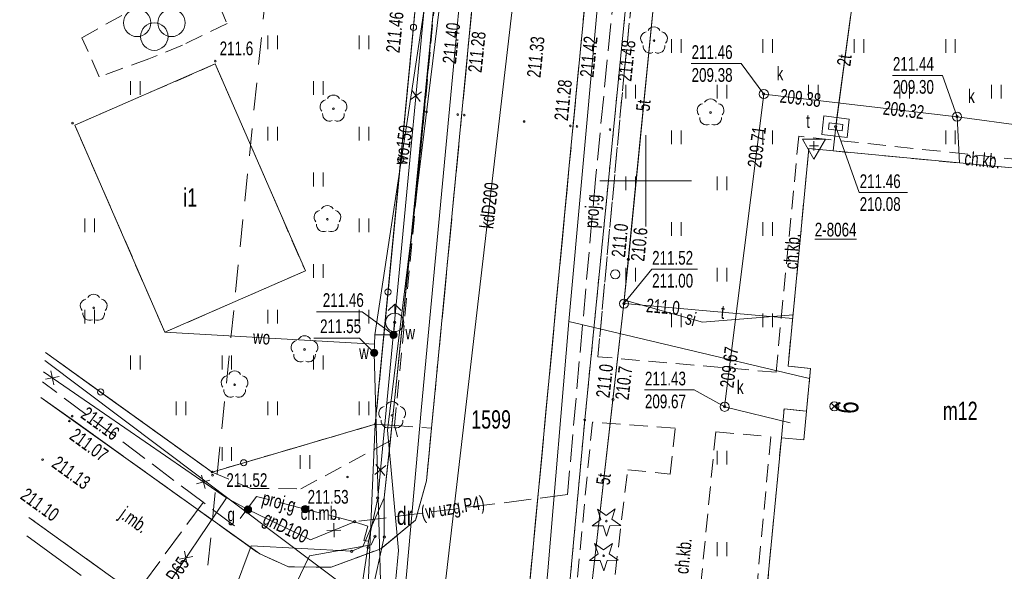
# Model space of a CAD drawing. Header units: millimetres. Extents: x 6874 to 479855, y -393105 to -20937.
# Tile 29 of 42: x 245219 to 299071, y -344467 to -314323. Entities that reach past the tile are written whole.
import ezdxf

# ---------------------------------------------------------------- set-up
doc = ezdxf.new("R2010")
doc.units = ezdxf.units.MM
doc.header["$MEASUREMENT"] = 0
for name, pattern in [('2_OTKC', [1500, 1000, -500]), ('2_OTKJ', [2000, 1500, -500]), ('2_OTSZ', [1500, 1000, -500]), ('2_OTZI', [1500, 1000, -500]), ('2_OTZT', [1500, 1000, -500]), ('3_SUPP_P', [2000, 1500, -500]), ('4', [2500, 1500, -1000]), ('EGUG', [1000, 500, -500])]:
    doc.linetypes.add(name, pattern=pattern)
doc.layers.add('Nowe_Rysunki i obrazki_Nr_pióra__1', color=7, linetype='Continuous', lineweight=13)
doc.styles.add('STYL_AUTOMATYCZNY_1', font='arial.ttf', dxfattribs={"width": 0.7})

msp = doc.modelspace()

# ---------------------------------------------------------------- linework, layer by layer
at = {"layer": 'Nowe_Rysunki i obrazki_Nr_pióra__1', "color": 7, "linetype": '3_SUPP_P', "lineweight": 13}
for p, q in [((281485, -274723), (276711, -323048)), ((276711, -323048), (275181, -340275)), ((255258, -340698), (246468, -334112)), ((275181, -340275), (263538, -341762)), ((255255, -340702), (246258, -352928)), ((256973, -341982), (255258, -340698)), ((258172, -340381), (256973, -341982)), ((260831, -341066), (258172, -340381)), ((261695, -341288), (260831, -341066)), ((263538, -341762), (261695, -341288))]:
    msp.add_line(p, q, dxfattribs=at)
at = {"layer": 'Nowe_Rysunki i obrazki_Nr_pióra__1', "color": 7, "linetype": 'Continuous', "lineweight": 13}
for p, q in [((273106, -275599), (264648, -331546)), ((264668, -336426), (270485, -275874)), ((270955, -275824), (264798, -340466)), ((275393, -285970), (266078, -365973)), ((267744, -336653), (272587, -286355)), ((275277, -322295), (278003, -294039)), ((269097, -315336), (270759, -296983)), ((276716, -314740), (278192, -298613)), ((279768, -299386), (276128, -336196)), ((268464, -306920), (267232, -320575)), ((280527, -307123), (278270, -329837)), ((267453, -307503), (266757, -314734)), ((280466, -307740), (278510, -327424)), ((268178, -313606), (265338, -336756)), ((266511, -327514), (267848, -313747)), ((290715, -313785), (289848, -320175)), ((290666, -314150), (289916, -319677)), ((266757, -314734), (266061, -321966)), ((275250, -330824), (276716, -314740)), ((258786, -315931), (258786, -315181)), ((259311, -315931), (259311, -315181)), ((263786, -315931), (263786, -315181)), ((264311, -315931), (264311, -315181)), ((267200, -335487), (269097, -315336)), ((280866, -316133), (280866, -315383)), ((281391, -316133), (281391, -315383)), ((285866, -316133), (285866, -315383)), ((286391, -316133), (286391, -315383)), ((290866, -316133), (290866, -315383)), ((291391, -316133), (291391, -315383)), ((295866, -316133), (295866, -315383)), ((296391, -316133), (296391, -315383)), ((248232, -320089), (255916, -316741)), ((255916, -316741), (260843, -328048)), ((281947, -316716), (284688, -316716)), ((285918, -318386), (284688, -316716)), ((251286, -318431), (251286, -317681)), ((251811, -318431), (251811, -317681)), ((261286, -318431), (261286, -317681)), ((261811, -318431), (261811, -317681)), ((292957, -317366), (295698, -317366)), ((296488, -319626), (295698, -317366)), ((267203, -318257), (266581, -318700)), ((266671, -318168), (267114, -318790)), ((278366, -318633), (278366, -317883)), ((278891, -318633), (278891, -317883)), ((283366, -318633), (283366, -317883)), ((283891, -318633), (283891, -317883)), ((288366, -318633), (288366, -317883)), ((288891, -318633), (288891, -317883)), ((293366, -318633), (293366, -317883)), ((293891, -318633), (293891, -317883)), ((298366, -318633), (298366, -317883)), ((298891, -318633), (298891, -317883)), ((285917, -318385), (283774, -335476)), ((296486, -319624), (285917, -318385)), ((289208, -319585), (289090, -320592)), ((290593, -319766), (289208, -319585)), ((289916, -319677), (289848, -320175)), ((290476, -320755), (290593, -319766)), ((309213, -321395), (296486, -319624)), ((296627, -322152), (296486, -319624)), ((253160, -331396), (248232, -320089)), ((258786, -320931), (258786, -320181)), ((259311, -320931), (259311, -320181)), ((263786, -320931), (263786, -320181)), ((264311, -320931), (264311, -320181)), ((280866, -321133), (280866, -320383)), ((281391, -321133), (281391, -320383)), ((285866, -321133), (285866, -320383)), ((286391, -321133), (286391, -320383)), ((289498, -319955), (289454, -320302)), ((289454, -320302), (290198, -320396)), ((290242, -320049), (289498, -319955)), ((289848, -320175), (289702, -321493)), ((289848, -320175), (289793, -320675)), ((289848, -320175), (291139, -323771)), ((290198, -320396), (290242, -320049)), ((295866, -321133), (295866, -320383)), ((296391, -321133), (296391, -320383)), ((267232, -320575), (265790, -334452)), ((279458, -325626), (279458, -320626)), ((279458, -325626), (279458, -320626)), ((288033, -320855), (289283, -320855)), ((288033, -320855), (288658, -321938)), ((288658, -321938), (289283, -320855)), ((289090, -320592), (290476, -320755)), ((289793, -320675), (289702, -321493)), ((287248, -333262), (288381, -321367)), ((288381, -321367), (305469, -322993)), ((288408, -321216), (288658, -321216)), ((288658, -321466), (288658, -320966)), ((288908, -321216), (288658, -321216)), ((266061, -321966), (265364, -329197)), ((272189, -354895), (275277, -322295)), ((261286, -323431), (261286, -322681)), ((261811, -323431), (261811, -322681)), ((278366, -323633), (278366, -322883)), ((278891, -323633), (278891, -322883)), ((283366, -323633), (283366, -322883)), ((283891, -323633), (283891, -322883)), ((276958, -323126), (281958, -323126)), ((276958, -323126), (281958, -323126)), ((291139, -323771), (293772, -323771)), ((248786, -325931), (248786, -325181)), ((249311, -325931), (249311, -325181)), ((263786, -325931), (263786, -325181)), ((264311, -325931), (264311, -325181)), ((280866, -326133), (280866, -325383)), ((281391, -326133), (281391, -325383)), ((285866, -326133), (285866, -325383)), ((286391, -326133), (286391, -325383)), ((261286, -328431), (261286, -327681)), ((261811, -328431), (261811, -327681)), ((265475, -337452), (266511, -327514)), ((278510, -327424), (278270, -329837)), ((278270, -329837), (279787, -327958)), ((278366, -328633), (278366, -327883)), ((278891, -328633), (278891, -327883)), ((279787, -327958), (282284, -327958)), ((283366, -328633), (283366, -327883)), ((283891, -328633), (283891, -327883)), ((260843, -328048), (253160, -331396)), ((265364, -329197), (264668, -336428)), ((265728, -329866), (265374, -330220)), ((265728, -329866), (266082, -330220)), ((265728, -330366), (265728, -329866)), ((278270, -329837), (274741, -360538)), ((278270, -329837), (277668, -335078)), ((278289, -329651), (278270, -329837)), ((278270, -329837), (287497, -330650)), ((278270, -329837), (287497, -330650)), ((282558, -330846), (278289, -329651)), ((248786, -330931), (248786, -330181)), ((249311, -330931), (249311, -330181)), ((258786, -330931), (258786, -330181)), ((259311, -330931), (259311, -330181)), ((261448, -330289), (263945, -330289)), ((263786, -330931), (263786, -330181)), ((265658, -331546), (263945, -330289)), ((264311, -330931), (264311, -330181)), ((280866, -331133), (280866, -330383)), ((281391, -331133), (281391, -330383)), ((287516, -330450), (282558, -330846)), ((285866, -331133), (285866, -330383)), ((286391, -331133), (286391, -330383)), ((265658, -331546), (265728, -330866)), ((274112, -344443), (275250, -330824)), ((275250, -330824), (288419, -333935)), ((253160, -331396), (264618, -332056)), ((261300, -331721), (263797, -331721)), ((264608, -332526), (263797, -331721)), ((264648, -331546), (264618, -332056)), ((264648, -331546), (265658, -331546)), ((264618, -332056), (264608, -332526)), ((249646, -334671), (246631, -332506)), ((246631, -332507), (255738, -339046)), ((251286, -333431), (251286, -332681)), ((251811, -333431), (251811, -332681)), ((256286, -333431), (256286, -332681)), ((256811, -333431), (256811, -332681)), ((261286, -333431), (261286, -332681)), ((261811, -333431), (261811, -332681)), ((264608, -332526), (264990, -346167)), ((246586, -332947), (264047, -346048)), ((288472, -333378), (287248, -333262)), ((246524, -333564), (256531, -340460)), ((247378, -333816), (246631, -333974)), ((246926, -333521), (247083, -334269)), ((288250, -335713), (288472, -333378)), ((255738, -339045), (249646, -334671)), ((265790, -334452), (265158, -340452)), ((279394, -334556), (282108, -334556)), ((283778, -335476), (282108, -334556)), ((246382, -334962), (258354, -343522)), ((253786, -335931), (253786, -335181)), ((254311, -335931), (254311, -335181)), ((258786, -335931), (258786, -335181)), ((259311, -335931), (259311, -335181)), ((263786, -335931), (263786, -335181)), ((264311, -335931), (264311, -335181)), ((265463, -354824), (267200, -335487)), ((277668, -335078), (274905, -359114)), ((283774, -335476), (287361, -336346)), ((289597, -335633), (289951, -335279)), ((289951, -335633), (289597, -335279)), ((286877, -337168), (287026, -335596)), ((287026, -335596), (288250, -335713)), ((288250, -335713), (288101, -337285)), ((288101, -337285), (288250, -335713)), ((255738, -339046), (264668, -336426)), ((264668, -336428), (257471, -338537)), ((264668, -336426), (263708, -357676)), ((276128, -336196), (274348, -355556)), ((265338, -336756), (265938, -343336)), ((267467, -339526), (267744, -336653)), ((265158, -340452), (265475, -337452)), ((285714, -349377), (286877, -337168)), ((288101, -337285), (286877, -337168)), ((286877, -337168), (288101, -337285)), ((256286, -338431), (256286, -337681)), ((256811, -338431), (256811, -337681)), ((260562, -338862), (260562, -338112)), ((260562, -338862), (260562, -338112)), ((261087, -338862), (261087, -338112)), ((261087, -338862), (261087, -338112)), ((283366, -338633), (283366, -337883)), ((283891, -338633), (283891, -337883)), ((257471, -338537), (255738, -339045)), ((265240, -338690), (264649, -339173)), ((264703, -338636), (265186, -339227)), ((255154, -339213), (255356, -339949)), ((255623, -339480), (254887, -339682)), ((267467, -339526), (266870, -341675)), ((247492, -353811), (256531, -340460)), ((256531, -340460), (257704, -341097)), ((265158, -340452), (263993, -343104)), ((264288, -342826), (264798, -340466)), ((265156, -342599), (265158, -340452)), ((257704, -341097), (261123, -342752)), ((277007, -341632), (276814, -341064)), ((276814, -341064), (277304, -341411)), ((277304, -341411), (277785, -341052)), ((277785, -341052), (277607, -341625)), ((263074, -353957), (245717, -341524)), ((261123, -342752), (263538, -341762)), ((262402, -341844), (262411, -342608)), ((264258, -341996), (263538, -341762)), ((266870, -341675), (264975, -343234)), ((276526, -341991), (277007, -341632)), ((277607, -341625), (278097, -341972)), ((262025, -342231), (262788, -342222)), ((264048, -342776), (264258, -341996)), ((277126, -341984), (276526, -341991)), ((277318, -342552), (277126, -341984)), ((277497, -341979), (277318, -342552)), ((278097, -341972), (277497, -341979)), ((245616, -342521), (248587, -344697)), ((261062, -343630), (264444, -343017)), ((264288, -342826), (264048, -342776)), ((264268, -343166), (264288, -342826)), ((264306, -346419), (265156, -342599)), ((264444, -343017), (264658, -342556)), ((276857, -343522), (276664, -342954)), ((276664, -342954), (277154, -343301)), ((277154, -343301), (277635, -342942)), ((277635, -342942), (277457, -343515)), ((283366, -343633), (283366, -342883)), ((283891, -343633), (283891, -342883)), ((254240, -343362), (254384, -344112)), ((257876, -343072), (255556, -349271)), ((263377, -343373), (257876, -343072)), ((259926, -344225), (258354, -343522)), ((264975, -343234), (262247, -344243)), ((262458, -354936), (264268, -343166)), ((264268, -343166), (262458, -354936)), ((263377, -343373), (263993, -343104)), ((265938, -343336), (264258, -361106)), ((276376, -343881), (276857, -343522)), ((277457, -343515), (277947, -343862)), ((253937, -343809), (254687, -343665)), ((257783, -350367), (261062, -343630)), ((276976, -343874), (276376, -343881)), ((277168, -344442), (276976, -343874)), ((277347, -343869), (277168, -344442)), ((277947, -343862), (277347, -343869)), ((262247, -344243), (259926, -344225)), ((273242, -353776), (274112, -344443))]:
    msp.add_line(p, q, dxfattribs=at)
at = {"layer": 'Nowe_Rysunki i obrazki_Nr_pióra__1', "color": 7, "linetype": 'EGUG', "lineweight": 13}
for p, q in [((264668, -336426), (270485, -275874)), ((279768, -299386), (276128, -336196)), ((246631, -332507), (255738, -339046)), ((255738, -339046), (264668, -336426)), ((276128, -336196), (274348, -355556))]:
    msp.add_line(p, q, dxfattribs=at)
at = {"layer": 'Nowe_Rysunki i obrazki_Nr_pióra__1', "color": 7, "linetype": '2_OTKC', "lineweight": 13}
for p, q in [((265722, -336505), (270716, -283930)), ((267744, -336653), (272587, -286355)), ((275277, -322295), (278003, -294039)), ((278280, -317223), (278718, -313026)), ((276840, -332741), (278280, -317223)), ((287828, -320696), (286585, -333593)), ((306018, -322616), (287828, -320696)), ((288381, -321367), (287248, -333262)), ((305469, -322993), (288381, -321367)), ((275277, -322295), (272189, -354895)), ((255738, -339045), (246631, -332506)), ((286585, -333593), (276840, -332741)), ((288472, -333378), (287248, -333262)), ((288250, -335713), (288472, -333378)), ((246382, -334962), (258354, -343522)), ((286877, -337168), (287026, -335596)), ((287026, -335596), (288250, -335713)), ((265722, -336505), (267744, -336653)), ((265888, -337116), (265724, -336505)), ((265724, -336505), (267744, -336653)), ((276539, -336322), (274673, -355665)), ((281069, -336651), (276539, -336322)), ((267467, -339526), (267744, -336653)), ((280804, -339163), (281069, -336651)), ((283290, -336847), (282110, -348854)), ((260598, -339956), (265888, -337116)), ((286298, -337116), (285118, -349826)), ((286877, -337168), (285714, -349377)), ((255738, -339045), (257868, -339946)), ((277781, -344637), (278475, -338918)), ((278475, -338918), (280804, -339163)), ((266870, -341675), (267467, -339526)), ((257868, -339946), (260598, -339956)), ((263074, -353957), (245717, -341524)), ((264975, -343234), (266870, -341675)), ((258354, -343522), (259926, -344225)), ((262247, -344243), (264975, -343234)), ((259926, -344225), (262247, -344243))]:
    msp.add_line(p, q, dxfattribs=at)
at = {"layer": 'Nowe_Rysunki i obrazki_Nr_pióra__1', "color": 7, "linetype": '2_OTKJ', "lineweight": 13}
for p, q in [((267744, -336653), (272587, -286355)), ((275277, -322295), (278003, -294039)), ((275277, -322295), (272189, -354895)), ((246382, -334962), (258354, -343522)), ((267467, -339526), (267744, -336653)), ((267467, -339526), (266870, -341675)), ((263074, -353957), (245717, -341524)), ((266870, -341675), (264975, -343234)), ((259926, -344225), (258354, -343522)), ((264975, -343234), (262247, -344243)), ((262247, -344243), (259926, -344225))]:
    msp.add_line(p, q, dxfattribs=at)
at = {"layer": 'Nowe_Rysunki i obrazki_Nr_pióra__1', "color": 7, "linetype": '4', "lineweight": 13}
msp.add_line((251985, -378961), (261145, -288561), dxfattribs=at)
at = {"layer": 'Nowe_Rysunki i obrazki_Nr_pióra__1', "color": 7, "linetype": '2_OTZI', "lineweight": 13}
for p, q in [((268868, -292806), (264668, -336428)), ((255548, -312126), (256558, -314536)), ((248618, -315306), (251128, -313906)), ((256558, -314536), (254118, -315706)), ((249568, -317436), (248618, -315306)), ((254118, -315706), (252278, -316466)), ((252278, -316466), (249568, -317436)), ((248232, -320089), (255916, -316741)), ((255916, -316741), (260843, -328048)), ((253160, -331396), (248232, -320089)), ((260843, -328048), (253160, -331396)), ((255738, -339045), (246631, -332506)), ((264668, -336428), (255738, -339045)), ((276539, -336322), (274673, -355665)), ((281069, -336651), (276539, -336322))]:
    msp.add_line(p, q, dxfattribs=at)
at = {"layer": 'Nowe_Rysunki i obrazki_Nr_pióra__1', "color": 7, "linetype": '2_OTSZ', "lineweight": 13}
for p, q in [((255548, -312126), (256558, -314536)), ((248618, -315306), (251128, -313906)), ((256558, -314536), (254118, -315706)), ((249568, -317436), (248618, -315306)), ((254118, -315706), (252278, -316466)), ((252278, -316466), (249568, -317436))]:
    msp.add_line(p, q, dxfattribs=at)
at = {"layer": 'Nowe_Rysunki i obrazki_Nr_pióra__1', "color": 7, "linetype": '2_OTZT', "lineweight": 13}
for p, q in [((278718, -313026), (278280, -317223)), ((278280, -317223), (276840, -332741)), ((287828, -320696), (286585, -333593)), ((306018, -322616), (287828, -320696)), ((286585, -333593), (276840, -332741)), ((265722, -336505), (264668, -336428)), ((265888, -337116), (265722, -336505)), ((280804, -339163), (281069, -336651)), ((283290, -336847), (282110, -348854)), ((283290, -336847), (286298, -337116)), ((260598, -339956), (265888, -337116)), ((286298, -337116), (285118, -349826)), ((255738, -339045), (257868, -339946)), ((277781, -344637), (278475, -338918)), ((278475, -338918), (280804, -339163)), ((257868, -339946), (260598, -339956))]:
    msp.add_line(p, q, dxfattribs=at)
at = {"layer": 'Nowe_Rysunki i obrazki_Nr_pióra__1', "color": 7, "linetype": 'Continuous', "lineweight": 13}
for centre, radius in [((251644, -314497), 750), ((253519, -314497), 750), ((252582, -315247), 750), ((266757, -314734), 170), ((279913, -315468), 45), ((255918, -316586), 45), ((285917, -318385), 250), ((285917, -318385), 62.5), ((262381, -319188), 45), ((267468, -319356), 45), ((269178, -319506), 45), ((269538, -319536), 45), ((272808, -319886), 45), ((283006, -319395), 45), ((296486, -319624), 250), ((296486, -319624), 62.5), ((248108, -319976), 45), ((275338, -320126), 45), ((275698, -320156), 45), ((277508, -320326), 45), ((289848, -320175), 62.5), ((266061, -321966), 170), ((262048, -325227), 45), ((278510, -327424), 62.5), ((278510, -327424), 62.5), ((277791, -328241), 250), ((265364, -329197), 170), ((249266, -330073), 45), ((278270, -329837), 250), ((278270, -329837), 62.5), ((265728, -330866), 500), ((265728, -330866), 62.5), ((265658, -331546), 200), ((265658, -331546), 175), ((265658, -331546), 150), ((265658, -331546), 125), ((265658, -331546), 100), ((265658, -331546), 75), ((265658, -331546), 62.5), ((265658, -331546), 50), ((265658, -331546), 25), ((265658, -331546), 7.15), ((260798, -332343), 45), ((264608, -332526), 200), ((264608, -332526), 175), ((264608, -332526), 150), ((264608, -332526), 125), ((264608, -332526), 100), ((264608, -332526), 75), ((264608, -332526), 62.5), ((264608, -332526), 50), ((264608, -332526), 25), ((264608, -332526), 7.15), ((256974, -334271), 45), ((249646, -334671), 170), ((277668, -335078), 62.5), ((277668, -335078), 62.5), ((283774, -335476), 250), ((283774, -335476), 62.5), ((289774, -335456), 250), ((248088, -335986), 45), ((265588, -335946), 45), ((247938, -336256), 45), ((264668, -336426), 45), ((276128, -336196), 45), ((246468, -338366), 45), ((257471, -338537), 170), ((255738, -339046), 45), ((255768, -339216), 45), ((263148, -339316), 45), ((260831, -341066), 200), ((264798, -340466), 62.5), ((257704, -341097), 200), ((257704, -341097), 175), ((257704, -341097), 150), ((257704, -341097), 125), ((257704, -341097), 100), ((257704, -341097), 75), ((257704, -341097), 50), ((257704, -341097), 25), ((257704, -341097), 7.15), ((260831, -341066), 175), ((260831, -341066), 150), ((260831, -341066), 125), ((260831, -341066), 100), ((260831, -341066), 75), ((260831, -341066), 50), ((260831, -341066), 25), ((260831, -341066), 7.15), ((263538, -341762), 62.5), ((277308, -341726), 45), ((264658, -342556), 62.5), ((265156, -342599), 62.5), ((263377, -343373), 62.5), ((264268, -343166), 62.5), ((277158, -343616), 45)]:
    msp.add_circle(centre, radius, dxfattribs=at)
for centre, start, end in [((279556, -315352), 102.1445, 221.86), ((279913, -315093), 30.1401, 149.8599), ((280270, -315352), 318.14, 77.8555), ((279693, -315772), 174.1482, 293.8542), ((280133, -315772), 246.1458, 5.8518), ((262024, -319072), 102.1445, 221.86), ((262381, -318813), 30.1401, 149.8599), ((262738, -319072), 318.14, 77.8555), ((283006, -319020), 30.1401, 149.8599), ((282649, -319279), 102.1445, 221.86), ((283363, -319279), 318.14, 77.8555), ((262161, -319492), 174.1482, 293.8542), ((262601, -319492), 246.1458, 5.8518), ((282786, -319699), 174.1482, 293.8542), ((283226, -319699), 246.1458, 5.8518), ((262048, -324852), 30.1401, 149.8599), ((261691, -325111), 102.1445, 221.86), ((262405, -325111), 318.14, 77.8555), ((261828, -325531), 174.1482, 293.8542), ((262268, -325531), 246.1458, 5.8518), ((249266, -329698), 30.1401, 149.8599), ((248909, -329957), 102.1445, 221.86), ((249623, -329957), 318.14, 77.8555), ((249046, -330377), 174.1482, 293.8542), ((249486, -330377), 246.1458, 5.8518), ((260798, -331968), 30.1401, 149.8599), ((260441, -332227), 102.1445, 221.86), ((261155, -332227), 318.14, 77.8555), ((260578, -332647), 174.1482, 293.8542), ((261018, -332647), 246.1458, 5.8518), ((256617, -334155), 102.1445, 221.86), ((256974, -333896), 30.1401, 149.8599), ((257331, -334155), 318.14, 77.8555), ((256754, -334575), 174.1482, 293.8542), ((257194, -334575), 246.1458, 5.8518), ((265231, -335830), 102.1445, 221.86), ((265588, -335571), 30.1401, 149.8599), ((265945, -335830), 318.14, 77.8555), ((265368, -336250), 174.1482, 293.8542), ((265808, -336250), 246.1458, 5.8518)]:
    msp.add_arc(centre, 375, start, end, dxfattribs=at)

# ---------------------------------------------------------------- texts
at = {"layer": 'Nowe_Rysunki i obrazki_Nr_pióra__1', "color": 7, "linetype": 'Continuous', "lineweight": 13, "attachment_point": 7, "style": 'STYL_AUTOMATYCZNY_1'}
for s, insert, char_height, rotation in [('\\A1;{\\pql;\\fArial|b0|i0|c238|p0;\\W0.700000;211.46}', (266000, -316163), 750, 84), ('\\A1;{\\pql;\\fArial|b0|i0|c238|p0;\\W0.700000;211.40}', (269090, -316763), 750, 84), ('\\A1;{\\pql;\\fArial|b0|i0|c238|p0;\\W0.700000;211.6}', (256156, -316276), 750, 360), ('\\A1;{\\pql;\\fArial|b0|i0|c238|p0;\\W0.700000;211.28}', (270490, -317243), 750, 84), ('\\A1;{\\pql;\\fArial|b0|i0|c238|p0;\\W0.700000;211.33}', (273710, -317513), 750, 84), ('\\A1;{\\pql;\\fArial|b0|i0|c238|p0;\\W0.700000;211.42}', (276597, -317502), 750, 84), ('\\A1;{\\pql;\\fArial|b0|i0|c238|p0;\\W0.700000;211.48}', (278680, -317723), 750, 84), ('\\A1;{\\pql;\\fArial|b0|i0|c238|p0;\\W0.700000;2t}', (290657, -316894), 750, 82.2782), ('\\A1;{\\pql;\\fArial|b0|i0|c238|p0;\\W0.700000;211.28}', (275208, -319874), 750, 84), ('\\A1;{\\pql;\\fArial|b0|i0|c238|p0;\\W0.700000;209.38}', (286767, -318853), 750, 353.32), ('\\A1;{\\pql;\\fArial|b0|i0|c238|p0;\\W0.700000;5t}', (279679, -319357), 750, 84.3259), ('\\A1;{\\pql;\\fArial|b0|i0|c238|p0;\\W0.700000;209.32}', (292407, -319513), 750, 353.32), ('\\A1;{\\pql;\\fArial|b0|i0|c238|p0;\\W0.700000;wo150}', (266417, -322294), 750, 81.4034), ('\\A1;{\\pql;\\fArial|b0|i0|c238|p0;\\W0.700000;209.71}', (285774, -322440), 750, 82.85), ('\\A1;{\\pql;\\fArial|b0|i0|c238|p0;\\W0.700000;ch.kb.}', (296861, -322272), 750, 354.44), ('\\A1;{\\pql;\\fArial|b0|i0|c238|p0;\\W0.700000;kdD200}', (271127, -325774), 750, 83.3586), ('\\A1;{\\pql;\\fArial|b0|i0|c238|p0;\\W0.700000;proj.g}', (277069, -325740), 750, 86.5335), ('\\A1;{\\pql;\\fArial|b0|i0|c238|p0;\\W0.700000;211.0}', (278335, -327335), 750, 84.326), ('\\A1;{\\pql;\\fArial|b0|i0|c238|p0;\\W0.700000;210.6}', (279392, -327553), 750, 84.326), ('\\A1;{\\pql;\\fArial|b0|i0|c238|p0;\\W0.700000;ch.kb.}', (287779, -327975), 750, 86.236), ('\\A1;{\\pql;\\fArial|b0|i0|c238|p0;\\W0.700000;211.0}', (279458, -330310), 750, 354.962), ('\\A1;{\\pql;\\fArial|b0|i0|c238|p0;\\W0.700000;t}', (283542, -330664), 750, 354.9625), ('\\A1;{\\pql;\\fArial|b0|i0|c238|p0;\\W0.700000;si}', (281568, -330949), 750, 344.3627), ('\\A1;{\\pql;\\fArial|b0|i0|c238|p0;\\W0.700000;wo}', (257960, -332039), 750, 356.7033), ('\\A1;{\\pql;\\fArial|b0|i0|c238|p0;\\W0.700000;209.67}', (284264, -334480), 750, 82.85), ('\\A1;{\\pql;\\fArial|b0|i0|c238|p0;\\W0.700000;211.0}', (277487, -335019), 750, 83.443), ('\\A1;{\\pql;\\fArial|b0|i0|c238|p0;\\W0.700000;210.7}', (278531, -335137), 750, 83.443), ('\\A1;{\\pql;\\fArial|b0|i0|c238|p0;\\W0.700000;211.16}', (248493, -336042), 750, 324), ('\\A1;{\\pql;\\fArial|b0|i0|c238|p0;\\W0.700000;9}', (289845, -335126), 1250, 266.4565), ('\\A1;{\\pql;\\fArial|b0|i0|c238|p0;\\W0.700000;211.07}', (247878, -337206), 750, 324), ('\\A1;{\\pql;\\fArial|b0|i0|c238|p0;\\W0.700000;211.13}', (246908, -338727), 750, 324), ('\\A1;{\\pql;\\fArial|b0|i0|c238|p0;\\W0.700000;211.52}', (256522, -339869), 750, 360), ('\\A1;{\\pql;\\fArial|b0|i0|c238|p0;\\W0.700000;5t}', (277496, -339781), 750, 83.439), ('\\A1;{\\pql;\\fArial|b0|i0|c238|p0;\\W0.700000;211.10}', (245193, -340473), 750, 324), ('\\A1;{\\pql;\\fArial|b0|i0|c238|p0;\\W0.700000;211.53}', (260965, -340782), 750, 360), ('\\A1;{\\pql;\\fArial|b0|i0|c238|p0;\\W0.700000;proj.g}', (258367, -341020), 750, 345.5698), ('\\A1;{\\pql;\\fArial|b0|i0|c238|p0;\\W0.700000;(w uzg.P4)}', (267271, -341858), 750, 9.505), ('\\A1;{\\pql;\\fArial|b0|i0|c238|p0;\\W0.700000;j.mb.}', (250482, -341685), 750, 324.38), ('\\A1;{\\pql;\\fArial|b0|i0|c238|p0;\\W0.700000;gnD100}', (258355, -342046), 750, 334.1703), ('\\A1;{\\pql;\\fArial|b0|i0|c238|p0;\\W0.700000;ch.kb.}', (281798, -344642), 750, 84.388), ('\\A1;{\\pql;\\fArial|b0|i0|c238|p0;\\W0.700000;gnD65}', (253510, -345938), 750, 55.8989)]:
    msp.add_mtext(s, dxfattribs=dict(at, insert=insert, char_height=char_height, rotation=rotation))
for s, insert, char_height in [('\\A1;{\\pql;\\fArial|b0|i0|c238|p0;\\W0.700000;211.46}', (281968, -316479), 750), ('\\A1;{\\pql;\\fArial|b0|i0|c238|p0;\\W0.700000;211.44}', (292978, -317116), 750), ('\\A1;{\\pql;\\fArial|b0|i0|c238|p0;\\W0.700000;209.38}', (281968, -317729), 750), ('\\A1;{\\pql;\\fArial|b0|i0|c238|p0;\\W0.700000;k}', (286619, -317641), 750), ('\\A1;{\\pql;\\fArial|b0|i0|c238|p0;\\W0.700000;209.30}', (292978, -318379), 750), ('\\A1;{\\pql;\\fArial|b0|i0|c238|p0;\\W0.700000;k}', (297088, -318873), 750), ('\\A1;{\\pql;\\fArial|b0|i0|c238|p0;\\W0.700000;t}', (288235, -320247), 750), ('\\A1;{\\pql;\\fArial|b0|i0|c238|p0;\\W0.700000;211.46}', (291161, -323534), 750), ('\\A1;{\\pql;\\fArial|b0|i0|c238|p0;\\W0.700000;i1}', (254164, -324540), 1000), ('\\A1;{\\pql;\\fArial|b0|i0|c238|p0;\\W0.700000;210.08}', (291161, -324784), 750), ('\\A1;{\\pql;\\fArial|b0|i0|c238|p0;\\L\\W0.700000;\\L2-8064}', (288705, -326179), 750), ('\\A1;{\\pql;\\fArial|b0|i0|c238|p0;\\W0.700000;211.52}', (279809, -327721), 750), ('\\A1;{\\pql;\\fArial|b0|i0|c238|p0;\\W0.700000;211.00}', (279809, -328971), 750), ('\\A1;{\\pql;\\fArial|b0|i0|c238|p0;\\W0.700000;211.46}', (261796, -330030), 750), ('\\A1;{\\pql;\\fArial|b0|i0|c238|p0;\\W0.700000;211.55}', (261648, -331462), 750), ('\\A1;{\\pql;\\fArial|b0|i0|c238|p0;\\W0.700000;w}', (266313, -331795), 750), ('\\A1;{\\pql;\\fArial|b0|i0|c238|p0;\\W0.700000;w}', (263786, -332865), 750), ('\\A1;{\\pql;\\fArial|b0|i0|c238|p0;\\W0.700000;211.43}', (279415, -334319), 750), ('\\A1;{\\pql;\\fArial|b0|i0|c238|p0;\\W0.700000;k}', (284447, -334778), 750), ('\\A1;{\\pql;\\fArial|b0|i0|c238|p0;\\W0.700000;209.67}', (279415, -335569), 750), ('\\A1;{\\pql;\\fArial|b0|i0|c238|p0;\\W0.700000;m12}', (295711, -336199), 1000), ('\\A1;{\\pql;\\fArial|b0|i0|c238|p0;\\W0.700000;1599}', (269914, -336682), 1000), ('\\A1;{\\pql;\\fArial|b0|i0|c238|p0;\\W0.700000;ch.mb.}', (260583, -341674), 750), ('\\A1;{\\pql;\\fArial|b0|i0|c238|p0;\\W0.700000;dr}', (265842, -341945), 1000), ('\\A1;{\\pql;\\fArial|b0|i0|c238|p0;\\W0.700000;g}', (256583, -341963), 750)]:
    msp.add_mtext(s, dxfattribs=dict(at, insert=insert, char_height=char_height))

doc.saveas('drawing.dxf')
